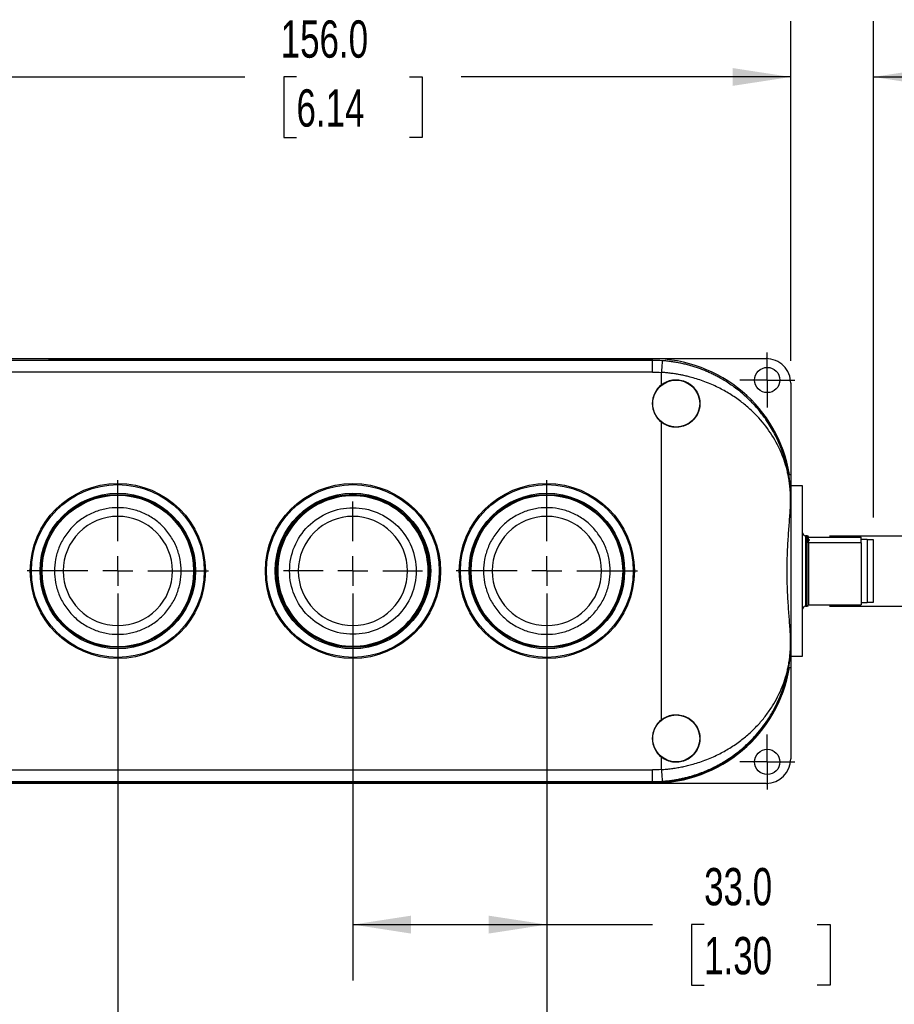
# Model space of a CAD drawing. Header units: millimetres. Extents: x 19 to 819, y 19 to 629.
# Tile 3 of 11: x 103 to 252, y 158 to 326. Entities that reach past the tile are written whole.
import ezdxf

# ---------------------------------------------------------------- set-up
doc = ezdxf.new("R2010")
doc.units = ezdxf.units.MM
doc.header["$LTSCALE"] = 3
doc.linetypes.add('SLD-Center', pattern=[19.05, 15.24, -1.27, 1.27, -1.27])
doc.linetypes.add('SLD-Solid', pattern=[0])
doc.layers.add('CENTER', color=40, linetype='SLD-Center')
doc.layers.add('DIMENSIONS', color=140, linetype='SLD-Solid', lineweight=25)
doc.styles.add('SLDTEXTSTYLE0', font='TXT', dxfattribs={"width": 0.7})
doc.dimstyles.new('SLDDIMSTYLE1', dxfattribs={"dimtxt": 6.474023, "dimasz": 9.906, "dimexe": 0, "dimexo": 0.0625, "dimgap": 1.618506, "dimtad": 0, "dimtih": 1, "dimtoh": 1, "dimrnd": 1e-09, "dimzin": 4, "dimdsep": 46, "dimtxsty": 'SLDTEXTSTYLE0', "dimsah": 1, "dimcen": 0.09, "dimadec": 0, "dimazin": 1, "dimtfac": 1, "dimtofl": 0, "dimtmove": 0, "dimatfit": 3, "dimfxl": 0, "dimfrac": 2, "dimtolj": 1, "dimtzin": 12, "dimarcsym": 0})
doc.dimstyles.new('SLDDIMSTYLE2', dxfattribs={"dimtxt": 6.474023, "dimasz": 9.906, "dimexe": 0, "dimexo": 0.0625, "dimgap": 1.618506, "dimtad": 0, "dimtih": 1, "dimtoh": 1, "dimrnd": 1e-09, "dimzin": 12, "dimdsep": 46, "dimtxsty": 'SLDTEXTSTYLE0', "dimsah": 1, "dimcen": 0.09, "dimadec": 0, "dimazin": 3, "dimtfac": 1, "dimtmove": 0, "dimatfit": 0, "dimfxl": 0, "dimfrac": 2, "dimtolj": 1, "dimtzin": 12, "dimarcsym": 0})

# ---------------------------------------------------------------- blocks, each defined once
blk = doc.blocks.new('_D_1')
at = {"layer": 'DIMENSIONS'}
for p, q in [((78.43, 267.55), (78.43, 325.39)), ((234.43, 267.55), (234.43, 325.39)), ((78.43, 315.87), (141.56, 315.87)), ((150.33, 315.87), (148.16, 315.87)), ((148.16, 315.87), (148.16, 305.58)), ((169.57, 315.87), (171.74, 315.87)), ((171.74, 315.87), (171.74, 305.58)), ((234.43, 315.87), (178.34, 315.87)), ((148.16, 305.58), (150.33, 305.58)), ((171.74, 305.58), (169.57, 305.58))]:
    blk.add_line(p, q, dxfattribs=at)
for points in [[(78.43, 315.87), (88.33, 314.35), (88.33, 317.39)], [(234.43, 315.87), (224.52, 317.39), (224.52, 314.35)]]:
    blk.add_solid(points, dxfattribs=at)
at = {"layer": 'DIMENSIONS', "char_height": 6.35, "attachment_point": 1, "style": 'SLDTEXTSTYLE0'}
for s, insert in [('156.0', (147.64, 325.5)), ('6.14', (150.33, 313.77))]:
    blk.add_mtext(s, dxfattribs=dict(at, insert=insert))
blk = doc.blocks.new('_D_2')
at = {"layer": 'DIMENSIONS'}
for p, q in [((119.93, 227.98), (119.93, 120.12)), ((192.93, 227.98), (192.93, 120.12)), ((119.93, 129.64), (138.88, 129.64)), ((147.65, 129.64), (145.48, 129.64)), ((145.48, 129.64), (145.48, 119.35)), ((166.89, 129.64), (169.06, 129.64)), ((169.06, 129.64), (169.06, 119.35)), ((192.93, 129.64), (175.66, 129.64)), ((145.48, 119.35), (147.65, 119.35)), ((169.06, 119.35), (166.89, 119.35))]:
    blk.add_line(p, q, dxfattribs=at)
for points in [[(119.93, 129.64), (129.83, 128.12), (129.83, 131.17)], [(192.93, 129.64), (183.02, 131.17), (183.02, 128.12)]]:
    blk.add_solid(points, dxfattribs=at)
at = {"layer": 'DIMENSIONS', "char_height": 6.35, "attachment_point": 1, "style": 'SLDTEXTSTYLE0'}
for s, insert in [('73.0', (147.65, 139.28)), ('2.87', (147.65, 127.54))]:
    blk.add_mtext(s, dxfattribs=dict(at, insert=insert))
blk = doc.blocks.new('_D_3')
at = {"layer": 'DIMENSIONS'}
for p, q in [((159.93, 227.98), (159.93, 162.08)), ((192.93, 227.98), (192.93, 162.08)), ((159.93, 171.61), (192.93, 171.61)), ((192.93, 171.61), (210.92, 171.61)), ((219.69, 171.61), (217.52, 171.61)), ((217.52, 171.61), (217.52, 161.32)), ((238.93, 171.61), (241.11, 171.61)), ((241.11, 171.61), (241.11, 161.32)), ((217.52, 161.32), (219.69, 161.32)), ((241.11, 161.32), (238.93, 161.32))]:
    blk.add_line(p, q, dxfattribs=at)
for points in [[(159.93, 171.61), (169.83, 170.08), (169.83, 173.13)], [(192.93, 171.61), (183.02, 173.13), (183.02, 170.08)]]:
    blk.add_solid(points, dxfattribs=at)
at = {"layer": 'DIMENSIONS', "char_height": 6.35, "attachment_point": 1, "style": 'SLDTEXTSTYLE0'}
for s, insert in [('33.0', (219.69, 181.24)), ('1.30', (219.69, 169.5))]:
    blk.add_mtext(s, dxfattribs=dict(at, insert=insert))
blk = doc.blocks.new('_D_4')
at = {"layer": 'DIMENSIONS'}
for p, q in [((234.43, 267.55), (234.43, 325.39)), ((248.48, 240.9), (248.48, 325.39)), ((234.43, 315.87), (215.38, 315.87)), ((248.48, 315.87), (270.49, 315.87)), ((279.26, 315.87), (277.09, 315.87)), ((277.09, 315.87), (277.09, 305.58)), ((298.5, 315.87), (300.67, 315.87)), ((300.67, 315.87), (300.67, 305.58)), ((277.09, 305.58), (279.26, 305.58)), ((300.67, 305.58), (298.5, 305.58))]:
    blk.add_line(p, q, dxfattribs=at)
for points in [[(234.43, 315.87), (224.52, 317.39), (224.52, 314.35)], [(248.48, 315.87), (258.38, 314.35), (258.38, 317.39)]]:
    blk.add_solid(points, dxfattribs=at)
at = {"layer": 'DIMENSIONS', "char_height": 6.35, "attachment_point": 1, "style": 'SLDTEXTSTYLE0'}
for s, insert in [('14.1', (279.26, 325.5)), ('0.55', (279.26, 313.77))]:
    blk.add_mtext(s, dxfattribs=dict(at, insert=insert))
blk = doc.blocks.new('_D_5')
at = {"layer": 'DIMENSIONS'}
for p, q in [((273.36, 237.79), (273.36, 256.84)), ((241.04, 237.79), (282.89, 237.79)), ((241.04, 225.79), (282.89, 225.79)), ((273.36, 207.62), (273.36, 225.79)), ((292.41, 207.62), (273.36, 207.62))]:
    blk.add_line(p, q, dxfattribs=at)
for points in [[(273.36, 237.79), (274.89, 247.7), (271.84, 247.7)], [(273.36, 225.79), (271.84, 215.88), (274.89, 215.88)]]:
    blk.add_solid(points, dxfattribs=at)
at = {"layer": 'DIMENSIONS', "char_height": 6.35, "attachment_point": 1, "style": 'SLDTEXTSTYLE0'}
for s, insert in [('M12-1.0', (296.76, 215.81)), ('THREAD', (296.99, 205.52))]:
    blk.add_mtext(s, dxfattribs=dict(at, insert=insert))
blk = doc.blocks.new('SW_CENTERMARKSYMBOL_0')
at = {"layer": 'CENTER', "color": 0}
for p, q in [((0, 2.54), (0, 4.69)), ((0, 0), (0, 2.54)), ((-2.54, 0), (-4.69, 0)), ((0, 0), (-2.54, 0)), ((0, 0), (0, -2.54)), ((0, 0), (2.54, 0)), ((2.54, 0), (4.69, 0)), ((0, -2.54), (0, -4.69))]:
    blk.add_line(p, q, dxfattribs=at)
blk = doc.blocks.new('SW_CENTERMARKSYMBOL_2')
at = {"layer": 'CENTER', "color": 0}
for p, q in [((0, 2.54), (0, 4.69)), ((0, 0), (0, 2.54)), ((-2.54, 0), (-4.69, 0)), ((0, 0), (-2.54, 0)), ((0, 0), (0, -2.54)), ((0, 0), (2.54, 0)), ((2.54, 0), (4.69, 0)), ((0, -2.54), (0, -4.69))]:
    blk.add_line(p, q, dxfattribs=at)
blk = doc.blocks.new('SW_CENTERMARKSYMBOL_4')
at = {"layer": 'CENTER', "color": 0}
for p, q in [((0, 5.08), (0, 15.44)), ((0, 0), (0, 2.54)), ((-5.08, 0), (-15.44, 0)), ((0, 0), (-2.54, 0)), ((0, 0), (0, -2.54)), ((0, 0), (2.54, 0)), ((5.08, 0), (15.44, 0)), ((0, -5.08), (0, -15.44))]:
    blk.add_line(p, q, dxfattribs=at)
blk = doc.blocks.new('SW_CENTERMARKSYMBOL_5')
at = {"layer": 'CENTER', "color": 0}
for p, q in [((0, 5.08), (0, 15.44)), ((0, 0), (0, 2.54)), ((-5.08, 0), (-15.44, 0)), ((0, 0), (-2.54, 0)), ((0, 0), (0, -2.54)), ((0, 0), (2.54, 0)), ((5.08, 0), (15.44, 0)), ((0, -5.08), (0, -15.44))]:
    blk.add_line(p, q, dxfattribs=at)
blk = doc.blocks.new('SW_CENTERMARKSYMBOL_6')
at = {"layer": 'CENTER', "color": 0}
for p, q in [((0, 5.08), (0, 11.83)), ((0, 0), (0, 2.54)), ((-5.08, 0), (-11.83, 0)), ((0, 0), (-2.54, 0)), ((0, 0), (0, -2.54)), ((0, 0), (2.54, 0)), ((5.08, 0), (11.83, 0)), ((0, -5.08), (0, -11.83))]:
    blk.add_line(p, q, dxfattribs=at)

msp = doc.modelspace()

# ---------------------------------------------------------------- linework, layer by layer
for p, q in [((82.629, 267.937), (108.929, 267.937)), ((108.275, 267.909), (101.929, 267.909)), ((210.929, 267.638), (101.929, 267.638)), ((108.275, 267.789), (108.275, 267.909)), ((108.643, 267.786), (108.643, 267.909)), ((108.929, 267.937), (108.929, 267.934)), ((108.929, 267.934), (203.929, 267.934)), ((183.794, 267.909), (129.063, 267.909)), ((183.564, 267.703), (129.293, 267.703)), ((129.293, 267.703), (183.564, 267.703)), ((203.929, 267.934), (203.929, 267.937)), ((203.929, 267.937), (230.229, 267.937)), ((204.214, 267.786), (204.214, 267.909)), ((204.582, 267.789), (204.582, 267.909)), ((204.582, 267.909), (210.929, 267.909)), ((210.929, 267.638), (210.929, 267.789)), ((210.929, 265.638), (210.929, 267.638)), ((210.929, 265.638), (101.929, 265.638)), ((212.429, 263.475), (212.429, 265.586)), ((234.429, 263.737), (234.429, 248.228)), ((212.429, 206.475), (212.429, 257.104)), ((234.093, 248.228), (234.429, 248.228)), ((234.429, 248.228), (234.429, 215.351)), ((236.429, 246.29), (234.429, 246.29)), ((236.429, 229.338), (236.429, 246.29)), ((234.382, 242.808), (234.382, 244.29)), ((234.386, 244.29), (234.382, 244.29)), ((234.386, 244.29), (234.393, 244.29)), ((234.386, 242.959), (234.386, 244.29)), ((237.229, 237.79), (236.929, 237.79)), ((236.929, 237.79), (236.929, 225.79)), ((237.229, 225.79), (237.229, 237.79)), ((237.429, 237.522), (246.429, 237.522)), ((237.429, 236.604), (237.429, 236.684)), ((237.429, 236.604), (237.429, 226.058)), ((246.429, 236.604), (237.429, 236.604)), ((246.429, 237.063), (246.429, 237.522)), ((247.429, 237.14), (246.429, 237.14)), ((246.429, 236.604), (246.429, 237.063)), ((246.429, 236.604), (246.429, 226.058)), ((247.429, 237.14), (247.429, 226.44)), ((248.479, 237.09), (247.429, 237.09)), ((248.479, 226.49), (248.479, 237.09)), ((236.429, 217.29), (236.429, 229.338)), ((246.429, 226.44), (247.429, 226.44)), ((247.429, 226.49), (248.479, 226.49)), ((236.929, 225.79), (237.229, 225.79)), ((237.429, 226.058), (246.429, 226.058)), ((234.382, 219.29), (234.382, 220.772)), ((234.386, 219.29), (234.386, 220.62)), ((234.382, 219.29), (234.386, 219.29)), ((234.393, 219.29), (234.386, 219.29)), ((234.429, 217.29), (236.429, 217.29)), ((234.093, 215.351), (234.429, 215.351)), ((234.429, 215.351), (234.429, 199.843)), ((212.429, 197.994), (212.429, 200.104)), ((101.929, 197.941), (210.929, 197.941)), ((210.929, 195.941), (210.929, 197.941)), ((108.929, 195.643), (82.629, 195.643)), ((101.929, 195.941), (210.929, 195.941)), ((101.929, 195.79), (107.798, 195.79)), ((101.929, 195.671), (108.275, 195.671)), ((108.275, 195.671), (108.275, 195.791)), ((108.643, 195.671), (108.643, 195.793)), ((108.929, 195.645), (108.929, 195.643)), ((203.929, 195.645), (108.929, 195.645)), ((129.293, 195.877), (183.564, 195.877)), ((129.293, 195.671), (129.293, 195.877)), ((129.293, 195.671), (183.564, 195.671)), ((183.564, 195.671), (183.564, 195.877)), ((203.929, 195.643), (203.929, 195.645)), ((230.229, 195.643), (203.929, 195.643)), ((204.214, 195.671), (204.214, 195.793)), ((204.582, 195.671), (204.582, 195.791)), ((210.929, 195.671), (204.582, 195.671)), ((205.059, 195.79), (210.929, 195.79)), ((210.929, 195.79), (210.929, 195.941))]:
    msp.add_line(p, q)
for centre, radius in [((230.429, 264.29), 2.15), ((214.929, 260.29), 4), ((119.929, 231.79), 14.898), ((119.929, 231.79), 14.7), ((159.929, 231.79), 14.898), ((159.929, 231.79), 14.7), ((192.929, 231.79), 14.898), ((192.929, 231.79), 14.7), ((119.929, 231.79), 13.234), ((119.929, 231.79), 13.033), ((119.929, 231.79), 13), ((119.929, 231.79), 12.9), ((159.929, 231.79), 13.234), ((159.929, 231.79), 13.033), ((192.929, 231.79), 13.234), ((192.929, 231.79), 13.033), ((192.929, 231.79), 13), ((192.929, 231.79), 12.9), ((214.929, 203.29), 4), ((230.429, 199.29), 2.15)]:
    msp.add_circle(centre, radius)
for centre, radius, start, end in [((210.929, 244.29), 23.619, 9.59873, 90), ((210.929, 244.29), 23.349, 85.97097, 90), ((214.929, 260.29), 4.049, 128.12415, 231.87585), ((236.929, 238.29), 0.5, 180, 270), ((237.229, 237.59), 0.2, 0, 90), ((236.929, 225.29), 0.5, 90, 180), ((237.229, 225.99), 0.2, 270, 360), ((210.929, 219.29), 23.619, 270, 350.40127), ((210.929, 219.29), 23.5, 270, 348.3128), ((214.929, 203.29), 4.049, 128.12415, 231.87585), ((210.929, 219.29), 23.349, 270, 274.02903)]:
    msp.add_arc(centre, radius, start, end)
for centre, major_axis, ratio, start_param, end_param in [((107.798, 267.785), (0.9, 0), 0.0058178, 0.3522155, 1.0123797), ((129.293, 267.83), (22, 0), 0.0058178, 3.4938082, 4.712389), ((183.564, 267.83), (22, 0), 0.0058178, 4.712389, 5.9309698), ((205.059, 267.785), (0.9, 0), 0.0058178, 2.1292129, 2.7893771), ((230.229, 263.737), (0, -4.2), 0.9999831, 1.5707963, 3.1415927), ((234.468, 231.79), (0, 18), 0.0058178, 0.8031488, 0.9013663), ((234.468, 231.79), (0, 18), 0.0058178, 2.2402264, 2.3384438), ((230.229, 199.843), (0, 4.2), 0.9999831, 3.1415927, 4.712389), ((107.798, 195.795), (0.9, 0), 0.0058178, 4.712389, 5.9309698), ((129.293, 195.749), (22, 0), 0.0058178, 1.5707963, 2.7893771), ((183.564, 195.749), (22, 0), 0.0058178, 0.3522155, 1.5707963), ((205.059, 195.795), (0.9, 0), 0.0058178, 3.4938082, 4.712389)]:
    msp.add_ellipse(centre, major_axis=major_axis, ratio=ratio, start_param=start_param, end_param=end_param)
for points, knots in [([(108.643, 267.909), (108.609, 267.909), (108.559, 267.909), (108.433, 267.909), (108.36, 267.909), (108.275, 267.909)], [0, 0, 0, 0, 0.5, 0.5, 1, 1, 1, 1]), ([(129.063, 267.909), (127.952, 267.909), (126.85, 267.909), (124.661, 267.909), (123.583, 267.909), (122.001, 267.909), (121.479, 267.909), (120.454, 267.909), (119.95, 267.909), (118.96, 267.909), (118.473, 267.909), (117.522, 267.909), (117.058, 267.909), (115.702, 267.909), (114.843, 267.909), (113.248, 267.909), (112.506, 267.909), (111.159, 267.909), (110.55, 267.909), (109.485, 267.909), (109.026, 267.909), (108.643, 267.909)], [0, 0, 0, 0, 0.125, 0.125, 0.25, 0.25, 0.3125, 0.3125, 0.375, 0.375, 0.4375, 0.4375, 0.5, 0.5, 0.625, 0.625, 0.75, 0.75, 0.875, 0.875, 1, 1, 1, 1]), ([(129.063, 267.909), (129.089, 267.862), (129.118, 267.816), (129.191, 267.738), (129.238, 267.703), (129.293, 267.703)], [0, 0, 0, 0, 0.5, 0.5, 1, 1, 1, 1]), ([(183.564, 267.703), (183.619, 267.703), (183.666, 267.738), (183.739, 267.816), (183.768, 267.862), (183.794, 267.909)], [0, 0, 0, 0, 0.5, 0.5, 1, 1, 1, 1]), ([(204.214, 267.909), (203.831, 267.909), (203.372, 267.909), (202.302, 267.909), (201.695, 267.909), (200.684, 267.909), (200.329, 267.909), (199.591, 267.909), (199.207, 267.909), (198.408, 267.909), (197.993, 267.909), (197.139, 267.909), (196.699, 267.909), (195.342, 267.909), (194.387, 267.909), (192.407, 267.909), (191.376, 267.909), (189.27, 267.909), (188.187, 267.909), (186.005, 267.909), (184.905, 267.909), (183.794, 267.909)], [0, 0, 0, 0, 0.125, 0.125, 0.25, 0.25, 0.3125, 0.3125, 0.375, 0.375, 0.4375, 0.4375, 0.5, 0.5, 0.625, 0.625, 0.75, 0.75, 0.875, 0.875, 1, 1, 1, 1]), ([(204.582, 267.909), (204.497, 267.909), (204.422, 267.909), (204.297, 267.909), (204.248, 267.909), (204.214, 267.909)], [0, 0, 0, 0, 0.5, 0.5, 1, 1, 1, 1]), ([(212.569, 267.581), (212.569, 267.578), (212.543, 267.21), (212.47, 266.18), (212.429, 265.586)], [0, 0, 0, 0, 0.4285714, 1, 1, 1, 1]), ([(234.386, 244.29), (234.386, 244.328), (234.386, 244.406), (234.385, 244.521), (234.383, 244.634), (234.381, 244.746), (234.379, 244.856), (234.375, 244.964), (234.372, 245.07), (234.368, 245.174), (234.364, 245.275), (234.359, 245.375), (234.354, 245.474), (234.348, 245.571), (234.342, 245.667), (234.336, 245.762), (234.33, 245.857), (234.323, 245.95), (234.316, 246.043), (234.308, 246.135), (234.301, 246.226), (234.293, 246.317), (234.284, 246.407), (234.276, 246.497), (234.267, 246.586), (234.257, 246.675), (234.248, 246.764), (234.238, 246.852), (234.227, 246.94), (234.217, 247.028), (234.206, 247.115), (234.195, 247.203), (234.183, 247.29), (234.171, 247.377), (234.159, 247.463), (234.147, 247.55), (234.134, 247.636), (234.121, 247.722), (234.108, 247.808), (234.094, 247.894), (234.08, 247.98), (234.066, 248.065), (234.051, 248.15), (234.036, 248.236), (234.021, 248.321), (234.006, 248.406), (233.99, 248.491), (233.974, 248.575), (233.957, 248.66), (233.941, 248.745), (233.924, 248.829), (233.906, 248.913), (233.889, 248.998), (233.871, 249.082), (233.853, 249.166), (233.834, 249.25), (233.815, 249.335), (233.796, 249.419), (233.777, 249.503), (233.757, 249.587), (233.737, 249.67), (233.717, 249.754), (233.696, 249.838), (233.675, 249.922), (233.654, 250.005), (233.633, 250.089), (233.611, 250.172), (233.589, 250.256), (233.566, 250.339), (233.543, 250.422), (233.52, 250.505), (233.497, 250.589), (233.473, 250.672), (233.449, 250.755), (233.425, 250.838), (233.4, 250.921), (233.375, 251.003), (233.35, 251.086), (233.325, 251.169), (233.299, 251.251), (233.273, 251.334), (233.246, 251.416), (233.219, 251.499), (233.192, 251.581), (233.165, 251.663), (233.137, 251.745), (233.109, 251.827), (233.081, 251.91), (233.052, 251.991), (233.023, 252.073), (232.994, 252.155), (232.964, 252.237), (232.934, 252.318), (232.904, 252.4), (232.873, 252.481), (232.842, 252.563), (232.811, 252.644), (232.779, 252.725), (232.747, 252.807), (232.715, 252.888), (232.683, 252.969), (232.65, 253.05), (232.617, 253.131), (232.583, 253.211), (232.549, 253.292), (232.515, 253.373), (232.481, 253.453), (232.446, 253.534), (232.411, 253.614), (232.375, 253.694), (232.339, 253.774), (232.303, 253.855), (232.267, 253.935), (232.23, 254.014), (232.193, 254.094), (232.156, 254.174), (232.118, 254.254), (232.08, 254.333), (232.041, 254.413), (232.002, 254.492), (231.782, 254.939), (231.354, 255.746), (230.748, 256.745), (229.989, 257.875), (229.035, 259.136), (227.647, 260.683), (226.284, 261.945), (225.05, 262.924), (224.093, 263.606), (223.137, 264.219), (222.277, 264.714), (221.514, 265.116), (220.843, 265.442), (220.155, 265.75), (219.451, 266.039), (218.732, 266.306), (217.998, 266.551), (217.251, 266.773), (216.492, 266.972), (215.722, 267.146), (214.943, 267.295), (214.157, 267.418), (213.365, 267.517), (212.834, 267.559), (212.569, 267.581)], [0, 0, 0, 0, 0.0028574, 0.0057044, 0.0085483, 0.0113923, 0.0142356, 0.0170742, 0.0199021, 0.0227188, 0.0255278, 0.0283315, 0.0311313, 0.0339277, 0.0367204, 0.0395091, 0.0422942, 0.0450763, 0.0478559, 0.0506334, 0.0534091, 0.0561832, 0.0589561, 0.0617278, 0.0644985, 0.0672683, 0.0700373, 0.0728055, 0.0755729, 0.0783396, 0.0811056, 0.083871, 0.0866358, 0.0894001, 0.0921638, 0.0949272, 0.0976901, 0.1004526, 0.1032148, 0.1059767, 0.1087383, 0.1114996, 0.1142607, 0.1170216, 0.1197823, 0.1225428, 0.1253033, 0.1280636, 0.1308238, 0.1335839, 0.136344, 0.139104, 0.141864, 0.144624, 0.147384, 0.150144, 0.152904, 0.1556639, 0.1584239, 0.1611838, 0.1639438, 0.1667037, 0.1694637, 0.1722236, 0.1749835, 0.1777434, 0.1805033, 0.1832632, 0.1860231, 0.1887829, 0.1915428, 0.1943027, 0.1970626, 0.1998224, 0.2025823, 0.2053422, 0.2081021, 0.210862, 0.2136219, 0.2163818, 0.2191417, 0.2219017, 0.2246616, 0.2274216, 0.2301817, 0.2329417, 0.2357018, 0.2384619, 0.2412221, 0.2439823, 0.2467426, 0.2495029, 0.2522632, 0.2550237, 0.2577842, 0.2605447, 0.2633054, 0.2660661, 0.2688269, 0.2715878, 0.2743488, 0.2771099, 0.2798711, 0.2826325, 0.2853939, 0.2881555, 0.2909172, 0.2936791, 0.2964411, 0.2992032, 0.3019656, 0.3047281, 0.3074907, 0.3102536, 0.3130166, 0.3157799, 0.3185433, 0.321307, 0.3240709, 0.326835, 0.3295994, 0.3707641, 0.4120206, 0.4371288, 0.4948213, 0.5539165, 0.6195126, 0.6531841, 0.6853399, 0.7160074, 0.745186, 0.7646656, 0.7841719, 0.8036997, 0.8232467, 0.8428138, 0.8624055, 0.8820227, 0.9016594, 0.9213101, 0.9409708, 0.9606392, 0.980315, 1, 1, 1, 1]), ([(234.382, 244.29), (234.382, 244.32), (234.382, 244.381), (234.381, 244.474), (234.38, 244.569), (234.378, 244.667), (234.375, 244.766), (234.371, 244.919), (234.363, 245.13), (234.345, 245.454), (234.315, 245.862), (234.268, 246.349), (234.201, 246.885), (234.11, 247.474), (233.98, 248.166), (233.8, 248.956), (233.488, 250.094), (232.781, 252.128), (231.389, 254.856), (229.419, 257.444), (227.548, 259.322), (225.906, 260.694), (224.104, 261.932), (222.07, 263.063), (219.885, 264.018), (218.072, 264.607), (216.798, 264.931), (216.076, 265.093), (215.35, 265.234), (214.621, 265.354), (213.891, 265.453), (213.16, 265.533), (212.672, 265.568), (212.429, 265.586)], [0, 0, 0, 0, 0.0022416, 0.0045504, 0.0069404, 0.0094243, 0.0120135, 0.0147181, 0.0217022, 0.0297214, 0.0435557, 0.0601458, 0.0778971, 0.0983518, 0.1215173, 0.1511616, 0.1830887, 0.2447266, 0.3743292, 0.4925727, 0.5570527, 0.6176714, 0.6821659, 0.7437316, 0.8089919, 0.871321, 0.8900455, 0.9086331, 0.9270973, 0.945452, 0.9637111, 0.981889, 1, 1, 1, 1]), ([(212.429, 263.475), (212.73, 263.712), (213.058, 263.901), (213.587, 264.115), (213.77, 264.174), (214.137, 264.265), (214.323, 264.298), (214.698, 264.336), (214.889, 264.343), (215.267, 264.328), (215.454, 264.308), (216.007, 264.209), (216.37, 264.09), (216.872, 263.844), (217.033, 263.751), (217.343, 263.542), (217.492, 263.425), (217.909, 263.05), (218.15, 262.765), (218.553, 262.123), (218.707, 261.781), (218.865, 261.235), (218.905, 261.047), (218.959, 260.671), (218.972, 260.483), (218.972, 260.104), (218.959, 259.913), (218.906, 259.535), (218.866, 259.35), (218.71, 258.807), (218.552, 258.455), (218.254, 257.979), (218.144, 257.828), (217.902, 257.541), (217.77, 257.404), (217.354, 257.03), (217.044, 256.82), (216.368, 256.488), (216.014, 256.372), (215.457, 256.272), (215.268, 256.251), (214.892, 256.237), (214.704, 256.243), (214.329, 256.281), (214.14, 256.314), (213.771, 256.405), (213.591, 256.463), (213.065, 256.675), (212.73, 256.867), (212.429, 257.104)], [0, 0, 0, 0, 0.0625, 0.0625, 0.09375, 0.09375, 0.125, 0.125, 0.15625, 0.15625, 0.1875, 0.1875, 0.25, 0.25, 0.28125, 0.28125, 0.3125, 0.3125, 0.375, 0.375, 0.4375, 0.4375, 0.46875, 0.46875, 0.5, 0.5, 0.53125, 0.53125, 0.5625, 0.5625, 0.625, 0.625, 0.65625, 0.65625, 0.6875, 0.6875, 0.75, 0.75, 0.8125, 0.8125, 0.84375, 0.84375, 0.875, 0.875, 0.90625, 0.90625, 0.9375, 0.9375, 1, 1, 1, 1]), ([(233.941, 249.05), (233.977, 248.878), (234.01, 248.708), (234.062, 248.418), (234.082, 248.3), (234.093, 248.228)], [0, 0, 0, 0, 0.5, 0.5, 1, 1, 1, 1]), ([(234.393, 244.29), (234.397, 245.13), (234.358, 245.875), (234.243, 247.187), (234.167, 247.754), (234.093, 248.228)], [0, 0, 0, 0, 0.5, 0.5, 1, 1, 1, 1]), ([(172.879, 231.79), (172.879, 230.095), (172.541, 228.4), (171.244, 225.268), (170.284, 223.831), (167.887, 221.434), (166.45, 220.474), (163.318, 219.177), (161.624, 218.84), (158.233, 218.84), (156.539, 219.177), (153.407, 220.474), (151.97, 221.434), (149.573, 223.831), (148.613, 225.268), (147.316, 228.4), (146.979, 230.095), (146.979, 233.485), (147.316, 235.179), (148.613, 238.312), (149.573, 239.748), (151.97, 242.145), (153.407, 243.105), (156.539, 244.403), (158.233, 244.74), (161.624, 244.74), (163.318, 244.403), (166.45, 243.105), (167.887, 242.145), (170.284, 239.748), (171.244, 238.312), (172.541, 235.179), (172.879, 233.485), (172.879, 231.79)], [0, 0, 0, 0, 0.0625, 0.0625, 0.125, 0.125, 0.1875, 0.1875, 0.25, 0.25, 0.3125, 0.3125, 0.375, 0.375, 0.4375, 0.4375, 0.5, 0.5, 0.5625, 0.5625, 0.625, 0.625, 0.6875, 0.6875, 0.75, 0.75, 0.8125, 0.8125, 0.875, 0.875, 0.9375, 0.9375, 1, 1, 1, 1]), ([(172.729, 231.79), (172.729, 230.114), (172.395, 228.439), (171.113, 225.343), (170.164, 223.924), (167.795, 221.554), (166.375, 220.605), (163.279, 219.323), (161.604, 218.99), (158.253, 218.99), (156.578, 219.323), (153.482, 220.605), (152.062, 221.554), (149.693, 223.924), (148.744, 225.343), (147.462, 228.439), (147.129, 230.114), (147.129, 233.465), (147.462, 235.14), (148.744, 238.236), (149.693, 239.656), (152.062, 242.026), (153.482, 242.974), (156.578, 244.257), (158.253, 244.59), (161.604, 244.59), (163.279, 244.257), (166.375, 242.974), (167.795, 242.026), (170.164, 239.656), (171.113, 238.236), (172.395, 235.14), (172.729, 233.465), (172.729, 231.79)], [0, 0, 0, 0, 0.0625, 0.0625, 0.125, 0.125, 0.1875, 0.1875, 0.25, 0.25, 0.3125, 0.3125, 0.375, 0.375, 0.4375, 0.4375, 0.5, 0.5, 0.5625, 0.5625, 0.625, 0.625, 0.6875, 0.6875, 0.75, 0.75, 0.8125, 0.8125, 0.875, 0.875, 0.9375, 0.9375, 1, 1, 1, 1]), ([(109.158, 231.79), (109.158, 232.447), (109.282, 233.8), (109.859, 235.807), (110.859, 237.737), (112.258, 239.46), (113.981, 240.859), (115.911, 241.859), (117.918, 242.436), (119.929, 242.62), (121.939, 242.436), (123.946, 241.859), (125.876, 240.859), (127.599, 239.46), (128.998, 237.737), (129.998, 235.807), (130.575, 233.8), (130.759, 231.79), (130.575, 229.78), (129.998, 227.772), (128.998, 225.842), (127.599, 224.12), (125.876, 222.721), (123.946, 221.721), (121.939, 221.144), (119.929, 220.959), (117.918, 221.144), (115.911, 221.721), (113.981, 222.721), (112.258, 224.12), (110.859, 225.842), (109.859, 227.772), (109.282, 229.78), (109.158, 231.133), (109.158, 231.79)], [0, 0, 0, 0, 0.02912901, 0.06000283, 0.0921602, 0.125, 0.1578398, 0.18999717, 0.22087099, 0.25, 0.27912901, 0.31000283, 0.3421602, 0.375, 0.4078398, 0.43999717, 0.47087099, 0.5, 0.52912901, 0.56000283, 0.5921602, 0.625, 0.6578398, 0.68999717, 0.72087099, 0.75, 0.77912901, 0.81000283, 0.8421602, 0.875, 0.9078398, 0.93999717, 0.97087099, 1, 1, 1, 1]), ([(170.699, 231.79), (170.699, 234.646), (169.564, 237.386), (165.525, 241.425), (162.785, 242.56), (157.072, 242.56), (154.332, 241.425), (150.293, 237.386), (149.158, 234.646), (149.158, 228.933), (150.293, 226.194), (154.332, 222.154), (157.072, 221.019), (162.785, 221.019), (165.525, 222.154), (169.564, 226.194), (170.699, 228.933), (170.699, 231.79)], [0, 0, 0, 0, 0.125, 0.125, 0.25, 0.25, 0.375, 0.375, 0.5, 0.5, 0.625, 0.625, 0.75, 0.75, 0.875, 0.875, 1, 1, 1, 1]), ([(182.158, 231.79), (182.158, 232.447), (182.282, 233.8), (182.859, 235.807), (183.859, 237.737), (185.258, 239.46), (186.981, 240.859), (188.911, 241.859), (190.918, 242.436), (192.929, 242.62), (194.939, 242.436), (196.946, 241.859), (198.876, 240.859), (200.599, 239.46), (201.998, 237.737), (202.998, 235.807), (203.575, 233.8), (203.759, 231.79), (203.575, 229.78), (202.998, 227.772), (201.998, 225.842), (200.599, 224.12), (198.876, 222.721), (196.946, 221.721), (194.939, 221.144), (192.929, 220.959), (190.918, 221.144), (188.911, 221.721), (186.981, 222.721), (185.258, 224.12), (183.859, 225.842), (182.859, 227.772), (182.282, 229.78), (182.158, 231.133), (182.158, 231.79)], [0, 0, 0, 0, 0.029129, 0.0600028, 0.0921602, 0.125, 0.1578398, 0.1899972, 0.220871, 0.25, 0.279129, 0.3100028, 0.3421602, 0.375, 0.4078398, 0.4399972, 0.470871, 0.5, 0.529129, 0.5600028, 0.5921602, 0.625, 0.6578398, 0.6899972, 0.720871, 0.75, 0.779129, 0.8100028, 0.8421602, 0.875, 0.9078398, 0.9399972, 0.970871, 1, 1, 1, 1]), ([(234.382, 220.772), (234.342, 221.561), (234.282, 222.389), (234.151, 224.118), (234.081, 225.02), (233.986, 226.433), (233.957, 226.909), (233.905, 227.867), (233.882, 228.348), (233.826, 229.804), (233.805, 230.786), (233.805, 232.281), (233.81, 232.78), (233.83, 233.766), (233.844, 234.255), (233.9, 235.711), (233.954, 236.666), (234.049, 238.077), (234.082, 238.542), (234.15, 239.447), (234.184, 239.89), (234.282, 241.19), (234.342, 242.019), (234.382, 242.808)], [0, 0, 0, 0, 0.125, 0.125, 0.25, 0.25, 0.3125, 0.3125, 0.375, 0.375, 0.5, 0.5, 0.5625, 0.5625, 0.625, 0.625, 0.75, 0.75, 0.8125, 0.8125, 0.875, 0.875, 1, 1, 1, 1]), ([(110.636, 231.79), (110.636, 234.254), (111.615, 236.618), (115.1, 240.104), (117.464, 241.083), (122.393, 241.083), (124.757, 240.104), (128.242, 236.618), (129.221, 234.254), (129.221, 229.325), (128.242, 226.961), (124.757, 223.476), (122.393, 222.497), (117.464, 222.497), (115.1, 223.476), (111.615, 226.961), (110.636, 229.325), (110.636, 231.79)], [0, 0, 0, 0, 0.125, 0.125, 0.25, 0.25, 0.375, 0.375, 0.5, 0.5, 0.625, 0.625, 0.75, 0.75, 0.875, 0.875, 1, 1, 1, 1]), ([(169.221, 231.79), (169.221, 229.325), (168.242, 226.961), (164.757, 223.476), (162.393, 222.497), (157.464, 222.497), (155.1, 223.476), (151.615, 226.961), (150.636, 229.325), (150.636, 234.254), (151.615, 236.618), (155.1, 240.104), (157.464, 241.083), (162.393, 241.083), (164.757, 240.104), (168.242, 236.618), (169.221, 234.254), (169.221, 231.79)], [0, 0, 0, 0, 0.125, 0.125, 0.25, 0.25, 0.375, 0.375, 0.5, 0.5, 0.625, 0.625, 0.75, 0.75, 0.875, 0.875, 1, 1, 1, 1]), ([(183.636, 231.79), (183.636, 234.254), (184.615, 236.618), (188.1, 240.104), (190.464, 241.083), (195.393, 241.083), (197.757, 240.104), (201.242, 236.618), (202.221, 234.254), (202.221, 229.325), (201.242, 226.961), (197.757, 223.476), (195.393, 222.497), (190.464, 222.497), (188.1, 223.476), (184.615, 226.961), (183.636, 229.325), (183.636, 231.79)], [0, 0, 0, 0, 0.125, 0.125, 0.25, 0.25, 0.375, 0.375, 0.5, 0.5, 0.625, 0.625, 0.75, 0.75, 0.875, 0.875, 1, 1, 1, 1]), ([(237.429, 236.684), (237.429, 236.704), (237.429, 236.923), (237.429, 237.254), (237.429, 237.542), (237.429, 237.57), (237.429, 237.584)], [0, 0, 0, 0, 0.0345471, 0.3766868, 0.6994907, 1, 1, 1, 1]), ([(237.441, 236.849), (237.444, 236.86), (237.455, 236.901), (237.526, 236.971), (237.593, 237.031), (237.628, 237.062), (237.629, 237.063)], [0, 0, 0, 0, 0.1465789, 0.5670322, 0.9885591, 1, 1, 1, 1]), ([(237.629, 237.063), (237.628, 237.064), (237.593, 237.094), (237.531, 237.146), (237.49, 237.197), (237.474, 237.218)], [0, 0, 0, 0, 0.0157153, 0.5947304, 1, 1, 1, 1]), ([(212.429, 197.994), (212.57, 198.004), (212.854, 198.023), (213.28, 198.062), (213.706, 198.107), (214.131, 198.159), (214.557, 198.218), (214.982, 198.285), (215.407, 198.359), (215.831, 198.44), (216.254, 198.528), (216.676, 198.623), (217.097, 198.725), (218.172, 199.006), (219.887, 199.562), (222.071, 200.516), (224.104, 201.647), (225.909, 202.89), (227.554, 204.262), (228.98, 205.691), (230.251, 207.219), (231.321, 208.774), (232.242, 210.407), (232.99, 212.057), (233.488, 213.487), (233.801, 214.623), (234.003, 215.51), (234.158, 216.373), (234.258, 217.13), (234.315, 217.718), (234.345, 218.126), (234.363, 218.449), (234.372, 218.692), (234.378, 218.908), (234.381, 219.101), (234.382, 219.228), (234.382, 219.29)], [0, 0, 0, 0, 0.0105357, 0.0210968, 0.0316862, 0.0423067, 0.0529613, 0.0636527, 0.0743837, 0.0851572, 0.0959759, 0.1068424, 0.1177594, 0.1287297, 0.1911441, 0.2561828, 0.3176878, 0.3824156, 0.4432334, 0.5074897, 0.567814, 0.6317542, 0.6917663, 0.7554436, 0.817036, 0.8488851, 0.8785438, 0.9121171, 0.9398841, 0.9564815, 0.9702926, 0.978305, 0.9852902, 0.9905825, 0.9954537, 1, 1, 1, 1]), ([(212.569, 195.999), (212.707, 196.009), (212.98, 196.03), (213.386, 196.07), (213.785, 196.116), (214.176, 196.168), (214.56, 196.225), (214.937, 196.288), (215.306, 196.355), (215.667, 196.427), (216.02, 196.503), (216.365, 196.582), (216.703, 196.665), (217.032, 196.751), (217.353, 196.84), (217.667, 196.931), (217.972, 197.025), (218.269, 197.121), (218.559, 197.218), (218.84, 197.317), (219.114, 197.417), (219.38, 197.518), (219.639, 197.619), (219.89, 197.721), (220.133, 197.824), (220.37, 197.926), (220.599, 198.029), (220.821, 198.131), (221.037, 198.232), (221.245, 198.333), (221.447, 198.433), (221.642, 198.532), (221.831, 198.63), (222.013, 198.727), (222.189, 198.822), (222.358, 198.916), (222.522, 199.008), (222.679, 199.098), (222.831, 199.186), (222.977, 199.273), (223.117, 199.357), (223.251, 199.44), (223.38, 199.52), (223.503, 199.598), (223.621, 199.673), (223.733, 199.746), (223.841, 199.816), (223.943, 199.884), (224.04, 199.949), (224.132, 200.011), (224.219, 200.071), (224.301, 200.128), (224.378, 200.182), (224.451, 200.233), (224.519, 200.281), (224.582, 200.326), (224.641, 200.368), (224.695, 200.407), (224.744, 200.443), (225.103, 200.706), (225.753, 201.209), (226.652, 201.981), (227.498, 202.783), (228.421, 203.749), (229.39, 204.893), (230.281, 206.112), (231.157, 207.48), (231.671, 208.421), (231.971, 209.03), (231.981, 209.049), (231.991, 209.07), (232.002, 209.091), (232.013, 209.115), (232.025, 209.139), (232.038, 209.165), (232.051, 209.192), (232.064, 209.221), (232.079, 209.251), (232.094, 209.282), (232.109, 209.314), (232.125, 209.348), (232.142, 209.383), (232.159, 209.419), (232.177, 209.457), (232.195, 209.496), (232.214, 209.537), (232.233, 209.578), (232.253, 209.621), (232.273, 209.666), (232.294, 209.711), (232.315, 209.758), (232.337, 209.807), (232.359, 209.857), (232.382, 209.908), (232.405, 209.96), (232.428, 210.014), (232.452, 210.069), (232.477, 210.125), (232.501, 210.183), (232.527, 210.242), (232.552, 210.303), (232.578, 210.365), (232.604, 210.428), (232.631, 210.493), (232.658, 210.559), (232.685, 210.626), (232.713, 210.695), (232.741, 210.765), (232.769, 210.836), (232.798, 210.909), (232.826, 210.983), (232.855, 211.059), (232.885, 211.136), (232.914, 211.214), (232.944, 211.294), (232.973, 211.375), (233.003, 211.458), (233.033, 211.542), (233.064, 211.627), (233.094, 211.714), (233.125, 211.802), (233.155, 211.892), (233.186, 211.983), (233.216, 212.076), (233.247, 212.169), (233.278, 212.265), (233.309, 212.362), (233.339, 212.46), (233.37, 212.56), (233.401, 212.661), (233.431, 212.763), (233.462, 212.867), (233.492, 212.973), (233.522, 213.08), (233.553, 213.188), (233.583, 213.298), (233.612, 213.41), (233.642, 213.523), (233.671, 213.637), (233.7, 213.753), (233.729, 213.871), (233.758, 213.989), (233.786, 214.11), (233.814, 214.232), (233.842, 214.355), (233.869, 214.481), (233.896, 214.607), (233.922, 214.735), (233.948, 214.865), (233.974, 214.996), (233.999, 215.129), (234.023, 215.264), (234.047, 215.4), (234.071, 215.538), (234.094, 215.678), (234.116, 215.82), (234.138, 215.964), (234.159, 216.109), (234.179, 216.257), (234.199, 216.406), (234.218, 216.558), (234.236, 216.712), (234.253, 216.867), (234.27, 217.026), (234.286, 217.187), (234.301, 217.351), (234.315, 217.518), (234.328, 217.69), (234.34, 217.865), (234.351, 218.046), (234.36, 218.232), (234.369, 218.425), (234.376, 218.628), (234.382, 218.84), (234.385, 219.062), (234.386, 219.213), (234.386, 219.29)], [0, 0, 0, 0, 0.0102075, 0.0202617, 0.0301628, 0.0399112, 0.0495069, 0.0589498, 0.0682397, 0.0773761, 0.0863589, 0.0951875, 0.1038614, 0.1123802, 0.1207435, 0.1289508, 0.1370017, 0.1448959, 0.1526331, 0.160214, 0.1676394, 0.1749102, 0.1820268, 0.1889898, 0.1957997, 0.2024567, 0.2089611, 0.2153131, 0.221513, 0.2275608, 0.2334567, 0.2392008, 0.2447931, 0.2502338, 0.2555229, 0.2606604, 0.2656464, 0.270481, 0.2751643, 0.2796962, 0.284077, 0.2883066, 0.2923851, 0.2963128, 0.3000898, 0.3037163, 0.3071926, 0.3105188, 0.313695, 0.3167213, 0.319598, 0.322325, 0.3249026, 0.3273308, 0.3296096, 0.3317392, 0.3337196, 0.335551, 0.3372332, 0.3387665, 0.3722211, 0.4056068, 0.4389111, 0.4721237, 0.5218338, 0.571456, 0.608124, 0.6704469, 0.6710741, 0.6717467, 0.6724646, 0.6732277, 0.6740362, 0.67489, 0.675789, 0.6767334, 0.677723, 0.678758, 0.6798381, 0.6809636, 0.6821343, 0.6833503, 0.6846115, 0.685918, 0.6872697, 0.6886666, 0.6901087, 0.691596, 0.6931285, 0.6947062, 0.6963291, 0.6979971, 0.6997102, 0.7014685, 0.7032719, 0.7051204, 0.7070139, 0.7089526, 0.7109363, 0.712965, 0.7150387, 0.7171574, 0.7193211, 0.7215297, 0.7237833, 0.7260818, 0.7284252, 0.7308135, 0.7332468, 0.735725, 0.738248, 0.740816, 0.7434288, 0.7460865, 0.7487891, 0.7515366, 0.754329, 0.7571662, 0.7600483, 0.7629753, 0.7659472, 0.7689639, 0.7720256, 0.7751322, 0.7782836, 0.78148, 0.7847213, 0.7880075, 0.7913387, 0.7947149, 0.798136, 0.8016022, 0.8051134, 0.8086696, 0.8122709, 0.8159172, 0.8196087, 0.8233454, 0.8271272, 0.8309542, 0.8348264, 0.838744, 0.8427068, 0.846715, 0.8507686, 0.8548676, 0.8590121, 0.8632022, 0.8674378, 0.8717191, 0.8760461, 0.8804188, 0.8848373, 0.8893018, 0.8938123, 0.8983689, 0.9029717, 0.9076209, 0.9123167, 0.9170592, 0.9218486, 0.9266852, 0.9315691, 0.9365007, 0.9414804, 0.946509, 0.9515878, 0.9567188, 0.961905, 0.9671497, 0.9724532, 0.9778189, 0.9832629, 0.9887875, 0.9943632, 1, 1, 1, 1]), ([(234.093, 215.351), (234.167, 215.825), (234.243, 216.393), (234.358, 217.705), (234.397, 218.45), (234.393, 219.29)], [0, 0, 0, 0, 0.5, 0.5, 1, 1, 1, 1]), ([(233.941, 214.529), (233.977, 214.702), (234.01, 214.872), (234.062, 215.161), (234.082, 215.28), (234.093, 215.351)], [0, 0, 0, 0, 0.5, 0.5, 1, 1, 1, 1]), ([(212.429, 206.475), (212.73, 206.712), (213.058, 206.901), (213.587, 207.115), (213.77, 207.174), (214.137, 207.265), (214.323, 207.298), (214.698, 207.336), (214.889, 207.343), (215.267, 207.328), (215.454, 207.308), (216.007, 207.209), (216.37, 207.09), (216.872, 206.844), (217.033, 206.751), (217.343, 206.542), (217.492, 206.425), (217.909, 206.05), (218.15, 205.765), (218.553, 205.123), (218.707, 204.781), (218.865, 204.235), (218.905, 204.047), (218.959, 203.671), (218.972, 203.483), (218.972, 203.104), (218.959, 202.913), (218.906, 202.535), (218.866, 202.35), (218.71, 201.807), (218.552, 201.455), (218.254, 200.979), (218.144, 200.828), (217.902, 200.541), (217.77, 200.404), (217.354, 200.03), (217.044, 199.82), (216.368, 199.488), (216.014, 199.372), (215.457, 199.272), (215.268, 199.251), (214.892, 199.237), (214.704, 199.243), (214.329, 199.281), (214.14, 199.314), (213.771, 199.405), (213.591, 199.463), (213.065, 199.675), (212.73, 199.867), (212.429, 200.104)], [0, 0, 0, 0, 0.0625, 0.0625, 0.09375, 0.09375, 0.125, 0.125, 0.15625, 0.15625, 0.1875, 0.1875, 0.25, 0.25, 0.28125, 0.28125, 0.3125, 0.3125, 0.375, 0.375, 0.4375, 0.4375, 0.46875, 0.46875, 0.5, 0.5, 0.53125, 0.53125, 0.5625, 0.5625, 0.625, 0.625, 0.65625, 0.65625, 0.6875, 0.6875, 0.75, 0.75, 0.8125, 0.8125, 0.84375, 0.84375, 0.875, 0.875, 0.90625, 0.90625, 0.9375, 0.9375, 1, 1, 1, 1]), ([(212.429, 197.994), (212.47, 197.399), (212.543, 196.369), (212.569, 196.001), (212.569, 195.999)], [0, 0, 0, 0, 0.57142857, 1, 1, 1, 1]), ([(108.643, 195.671), (109.03, 195.671), (109.493, 195.671), (110.575, 195.671), (111.189, 195.671), (112.213, 195.671), (112.572, 195.671), (113.319, 195.671), (113.708, 195.671), (114.517, 195.671), (114.937, 195.671), (115.802, 195.671), (116.247, 195.671), (117.163, 195.671), (117.635, 195.671), (118.598, 195.671), (119.089, 195.671), (120.592, 195.671), (121.635, 195.671), (123.765, 195.671), (124.86, 195.671), (127.062, 195.671), (128.173, 195.671), (129.293, 195.671)], [0, 0, 0, 0, 0.125, 0.125, 0.25, 0.25, 0.3125, 0.3125, 0.375, 0.375, 0.4375, 0.4375, 0.5, 0.5, 0.5625, 0.5625, 0.625, 0.625, 0.75, 0.75, 0.875, 0.875, 1, 1, 1, 1]), ([(183.564, 195.671), (184.684, 195.671), (185.797, 195.671), (188.009, 195.671), (189.098, 195.671), (190.698, 195.671), (191.226, 195.671), (192.263, 195.671), (192.773, 195.671), (193.775, 195.671), (194.268, 195.671), (195.231, 195.671), (195.7, 195.671), (196.616, 195.671), (197.063, 195.671), (197.928, 195.671), (198.346, 195.671), (199.558, 195.671), (200.309, 195.671), (201.672, 195.671), (202.288, 195.671), (203.365, 195.671), (203.827, 195.671), (204.214, 195.671)], [0, 0, 0, 0, 0.125, 0.125, 0.25, 0.25, 0.3125, 0.3125, 0.375, 0.375, 0.4375, 0.4375, 0.5, 0.5, 0.5625, 0.5625, 0.625, 0.625, 0.75, 0.75, 0.875, 0.875, 1, 1, 1, 1])]:
    msp.add_open_spline(points, degree=3, knots=knots)
for points in [[(210.929, 265.638), (211.43, 265.638), (211.928, 265.621), (212.429, 265.586)], [(234.382, 242.808), (234.384, 242.859), (234.386, 242.909), (234.386, 242.959)], [(234.386, 220.62), (234.386, 220.67), (234.384, 220.721), (234.382, 220.772)], [(212.429, 197.994), (211.928, 197.959), (211.43, 197.941), (210.929, 197.941)], [(108.275, 195.671), (108.444, 195.671), (108.575, 195.671), (108.643, 195.671)], [(204.214, 195.671), (204.282, 195.671), (204.413, 195.671), (204.582, 195.671)]]:
    msp.add_open_spline(points, degree=3)

# ---------------------------------------------------------------- block references
at = {"layer": 'CENTER'}
for name, p in [('SW_CENTERMARKSYMBOL_0', (230.429, 264.29)), ('SW_CENTERMARKSYMBOL_5', (119.929, 231.79)), ('SW_CENTERMARKSYMBOL_4', (192.929, 231.79)), ('SW_CENTERMARKSYMBOL_6', (159.929, 231.79)), ('SW_CENTERMARKSYMBOL_2', (230.429, 199.29))]:
    msp.add_blockref(name, p, dxfattribs=at)

# ---------------------------------------------------------------- dimensions: what is measured, and where the dimension line sits
at = {"layer": 'DIMENSIONS'}
for base, p1, p2, dimstyle, picture, middle in [((234.429, 315.87), (78.429, 263.737), (234.429, 263.737), 'SLDDIMSTYLE1', '_D_1', (159.951, 315.87)), ((248.479, 315.87), (234.429, 263.737), (248.479, 237.09), 'SLDDIMSTYLE2', '_D_4', (288.881, 315.87))]:
    dim = msp.add_linear_dim(base=base, p1=p1, p2=p2, dimstyle=dimstyle, dxfattribs=at)
    dim.commit()
    dim.dimension.update_dxf_attribs({"geometry": picture, "text_midpoint": middle, "dimtype": 160})
dim = msp.add_linear_dim(base=(273.362, 237.79), p1=(237.229, 225.79), p2=(237.229, 237.79), angle=90, text='M12-1.0\\PTHREAD', dimstyle='SLDDIMSTYLE2', dxfattribs=at)
dim.commit()
dim.dimension.update_dxf_attribs({"geometry": '_D_5', "text_midpoint": (273.362, 207.623), "dimtype": 160})
for base, p1, picture, middle in [((192.929, 129.643), (119.929, 231.79), '_D_2', (157.27, 129.643)), ((192.929, 171.606), (159.929, 231.79), '_D_3', (229.313, 171.606))]:
    dim = msp.add_linear_dim(base=base, p1=p1, p2=(192.929, 231.79), angle=0, dimstyle='SLDDIMSTYLE1', dxfattribs=at)
    dim.commit()
    dim.dimension.update_dxf_attribs({"geometry": picture, "text_midpoint": middle, "dimtype": 160})

doc.saveas('drawing.dxf')
